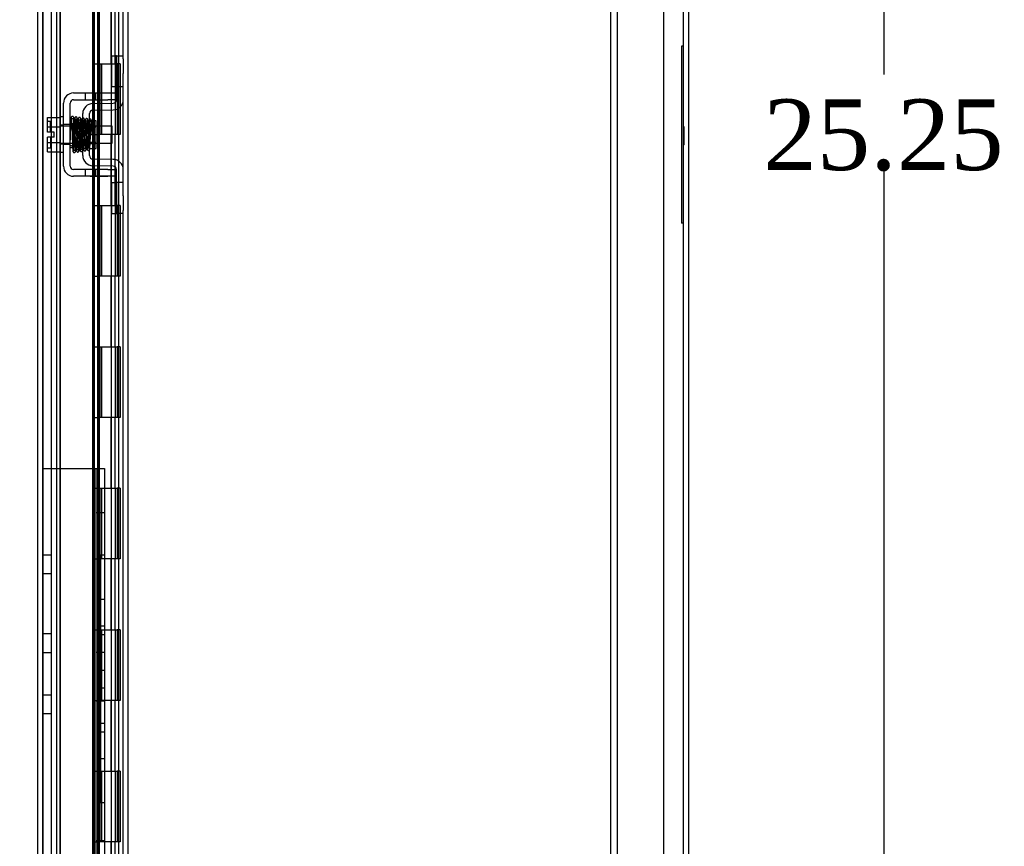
# Model space of a CAD drawing. Header units: inches. Extents: x 1 to 240, y -1 to 159.
# Tile 65 of 77: x 123 to 137, y 70 to 82. Entities that reach past the tile are written whole.
import ezdxf
from ezdxf.enums import TextEntityAlignment as Align
from ezdxf.lldxf.tags import DXFTag

# ---------------------------------------------------------------- set-up
doc = ezdxf.new("R2010")
doc.units = ezdxf.units.IN
doc.header["$MEASUREMENT"] = 0
for name, color, linetype in [('COM42189', 7, 'Continuous'), ('COM42667', 7, 'Continuous'), ('COM42780', 7, 'Continuous'), ('COM48601', 7, 'Continuous'), ('COM70220', 7, 'Continuous'), ('COM70726-3', 7, 'Continuous'), ('Default', 7, 'Continuous'), ('HNG10620-26B', 7, 'Continuous'), ('HNG10620-26C', 7, 'Continuous'), ('HNG10620-26P', 7, 'Continuous'), ('PKT99', 7, 'Continuous'), ('QLB20254', 7, 'Continuous'), ('SCC19011', 7, 'Continuous'), ('SPR20265', 7, 'Continuous'), ('WAF25035', 7, 'Continuous')]:
    doc.layers.add(name, color=color, linetype=linetype)
doc.styles.add('SEACAD_Times_New_Roman', font='times.ttf')
tags = doc.linetypes.add('HIDDEN2', pattern=[0.1875, 0.125, -0.0625]).pattern_tags.tags
tags[6:7] = [DXFTag(74, 4), DXFTag(75, 0), DXFTag(340, '0'), DXFTag(46, 0.0), DXFTag(50, 0.0), DXFTag(44, 0.0), DXFTag(45, 0.0)]
tags[4:5] = [DXFTag(74, 4), DXFTag(75, 0), DXFTag(340, '0'), DXFTag(46, 0.0), DXFTag(50, 0.0), DXFTag(44, 0.0), DXFTag(45, 0.0)]
doc.dimstyles.new('HAMMOND_(STH_-_240x160)', dxfattribs={"dimtxt": 1, "dimasz": 1.25, "dimexe": 0.5, "dimexo": 0.5, "dimgap": 0.25, "dimtad": 0, "dimtih": 1, "dimtoh": 1, "dimlfac": 0.125, "dimzin": 0, "dimdsep": 46, "dimtxsty": 'SEACAD_Times_New_Roman', "dimblk1": '_SE_FILLED', "dimblk2": '_SE_FILLED', "dimsah": 1, "dimcen": 0.5, "dimadec": 0, "dimazin": 0, "dimtfac": 0.8, "dimtofl": 0, "dimtmove": 0, "dimatfit": 3, "dimfxl": 1, "dimtolj": 1, "dimtzin": 0, "dimarcsym": 0})

# ---------------------------------------------------------------- blocks, each defined once
blk = doc.blocks.new('SE9')
at = {"layer": 'COM42189', "color": 7, "linetype": 'HIDDEN2'}
for p, q in [((131.026, 67.922), (131.026, 92.418)), ((131.121, 67.922), (131.121, 92.418)), ((131.776, 68.172), (131.776, 92.168))]:
    blk.add_line(p, q, dxfattribs=at)
at = {"layer": 'COM42667', "color": 7, "linetype": 'Continuous'}
for p, q in [((123.428, 80.759), (123.91, 80.759)), ((123.428, 80.664), (123.91, 80.664)), ((123.91, 80.759), (124.035, 80.759)), ((124.035, 80.664), (123.91, 80.664)), ((123.285, 79.724), (123.285, 80.616)), ((123.38, 79.724), (123.38, 80.616)), ((123.91, 79.676), (123.428, 79.676)), ((123.91, 79.676), (124.035, 79.676)), ((123.91, 79.581), (123.428, 79.581)), ((124.035, 79.581), (123.91, 79.581))]:
    blk.add_line(p, q, dxfattribs=at)
at = {"layer": 'COM42667', "color": 7, "linetype": 'HIDDEN2'}
for p, q in [((123.591, 80.759), (123.591, 80.664)), ((123.743, 80.664), (123.743, 80.759)), ((123.38, 80.311), (123.285, 80.311)), ((123.38, 80.03), (123.285, 80.03)), ((123.591, 79.676), (123.591, 79.581)), ((123.743, 79.581), (123.743, 79.676)), ((123.66, 79.582), (123.66, 79.581)), ((123.66, 79.582), (123.822, 79.582)), ((123.709, 79.582), (123.709, 79.581)), ((123.822, 79.582), (123.822, 79.581)), ((123.822, 79.582), (123.85, 79.582)), ((123.85, 79.582), (123.85, 79.581)), ((123.85, 79.582), (123.91, 79.582)), ((123.91, 79.582), (123.91, 79.581))]:
    blk.add_line(p, q, dxfattribs=at)
at = {"layer": 'COM42667', "color": 7, "linetype": 'Continuous'}
for centre, radius, start, end in [((123.428, 80.616), 0.143, 90, 180), ((123.428, 80.616), 0.048, 90, 180), ((123.428, 79.724), 0.143, 180, 270), ((123.428, 79.724), 0.048, 180, 270)]:
    blk.add_arc(centre, radius, start, end, dxfattribs=at)
at = {"layer": 'COM42780', "color": 7, "linetype": 'Continuous'}
for p, q in [((123.971, 80.848), (123.971, 81.285)), ((123.971, 81.285), (124.021, 81.285)), ((124.035, 81.285), (124.021, 81.285)), ((124.035, 81.035), (124.035, 81.285)), ((124.035, 81.285), (124.13, 81.285)), ((124.13, 81.241), (124.13, 81.035)), ((124.035, 80.663), (124.035, 81.035)), ((124.13, 80.663), (124.13, 81.035)), ((124.021, 80.848), (123.971, 80.848)), ((124.021, 80.848), (124.035, 80.848)), ((123.699, 80.61), (123.988, 80.615)), ((123.7, 80.515), (123.99, 80.52)), ((123.558, 79.873), (123.558, 80.467)), ((123.653, 79.873), (123.653, 80.467)), ((123.748, 80.365), (123.682, 80.365)), ((123.748, 79.975), (123.748, 80.365)), ((123.653, 79.975), (123.748, 79.975)), ((123.99, 79.82), (123.7, 79.825)), ((123.988, 79.725), (123.699, 79.73)), ((124.035, 79.305), (124.035, 79.677)), ((124.13, 79.305), (124.13, 79.677)), ((123.971, 79.055), (123.971, 79.492)), ((123.971, 79.492), (124.021, 79.492)), ((124.035, 79.492), (124.021, 79.492)), ((124.035, 79.055), (124.035, 79.305)), ((124.13, 79.305), (124.13, 79.099)), ((123.971, 79.055), (124.021, 79.055)), ((124.021, 79.055), (124.035, 79.055)), ((124.13, 79.055), (124.035, 79.055))]:
    blk.add_line(p, q, dxfattribs=at)
at = {"layer": 'COM42780', "color": 7, "linetype": 'HIDDEN2'}
for p, q in [((124.038, 80.848), (124.038, 81.285)), ((124.13, 80.848), (124.035, 80.848)), ((123.558, 80.295), (123.748, 80.295)), ((123.748, 80.277), (123.558, 80.277)), ((123.682, 80.365), (123.653, 80.365)), ((123.558, 80.064), (123.748, 80.064)), ((123.558, 80.045), (123.748, 80.045)), ((124.13, 79.492), (124.035, 79.492)), ((124.038, 79.055), (124.038, 79.492)), ((124.036, 79.36), (124.035, 79.36)), ((124.036, 79.33), (124.035, 79.33)), ((124.036, 79.36), (124.036, 79.308)), ((124.036, 79.251), (124.035, 79.251)), ((124.036, 79.245), (124.035, 79.245)), ((124.036, 79.22), (124.035, 79.22)), ((124.036, 79.187), (124.035, 79.187))]:
    blk.add_line(p, q, dxfattribs=at)
at = {"layer": 'COM42780', "color": 7, "linetype": 'Continuous'}
for centre, radius, start, end in [((123.987, 80.663), 0.048, 271, 0), ((123.987, 80.663), 0.143, 271, 0), ((123.701, 80.467), 0.143, 91, 180), ((123.701, 80.467), 0.048, 91, 180), ((123.701, 79.873), 0.143, 180, 269), ((123.701, 79.873), 0.048, 180, 269), ((123.987, 79.677), 0.143, 0, 89), ((123.987, 79.677), 0.048, 0, 89)]:
    blk.add_arc(centre, radius, start, end, dxfattribs=at)
at = {"layer": 'COM48601', "color": 7, "linetype": 'HIDDEN2'}
for p, q in [((123.715, 93.777), (123.715, 66.563)), ((123.723, 67.043), (123.723, 93.297)), ((123.693, 80.759), (123.693, 80.664)), ((123.764, 80.759), (123.764, 80.664)), ((123.795, 80.664), (123.795, 80.759)), ((123.693, 80.61), (123.693, 80.514)), ((123.764, 80.611), (123.764, 80.516)), ((123.795, 80.517), (123.795, 80.612)), ((123.693, 80.365), (123.693, 79.975)), ((123.764, 80.292), (123.764, 80.048)), ((123.795, 80.048), (123.795, 80.292)), ((123.693, 79.826), (123.693, 79.73)), ((123.764, 79.824), (123.764, 79.729)), ((123.795, 79.728), (123.795, 79.823)), ((123.693, 79.676), (123.693, 79.581)), ((123.764, 79.676), (123.764, 79.581)), ((123.795, 79.581), (123.795, 79.676))]:
    blk.add_line(p, q, dxfattribs=at)
at = {"layer": 'COM48601', "color": 7, "linetype": 'Continuous'}
for p, q in [((122.92, 66.176), (122.92, 86.968)), ((123.764, 86.648), (123.764, 80.759)), ((123.795, 80.759), (123.795, 86.648)), ((123.693, 86.148), (123.693, 80.759)), ((123.693, 80.664), (123.693, 80.61)), ((123.764, 80.664), (123.764, 80.611)), ((123.795, 80.612), (123.795, 80.664)), ((123.693, 80.514), (123.693, 80.365)), ((123.764, 80.516), (123.764, 80.292)), ((123.795, 80.292), (123.795, 80.517)), ((123.693, 79.975), (123.693, 79.826)), ((123.764, 80.048), (123.764, 79.824)), ((123.795, 79.823), (123.795, 80.048)), ((123.693, 79.73), (123.693, 79.676)), ((123.764, 79.729), (123.764, 79.676)), ((123.795, 79.676), (123.795, 79.728)), ((123.693, 79.581), (123.693, 69.321)), ((123.764, 79.581), (123.764, 69.321)), ((123.795, 69.321), (123.795, 79.581))]:
    blk.add_line(p, q, dxfattribs=at)
at = {"layer": 'COM70220', "color": 7, "linetype": 'HIDDEN2'}
for p, q in [((122.992, 66.693), (122.992, 93.648)), ((122.993, 66.693), (122.993, 93.648)), ((122.994, 66.693), (122.994, 93.648)), ((122.996, 66.693), (122.996, 93.648)), ((123.242, 66.693), (123.242, 93.648))]:
    blk.add_line(p, q, dxfattribs=at)
at = {"layer": 'COM70726-3', "color": 7, "linetype": 'HIDDEN2'}
for p, q in [((124.202, 65.325), (124.202, 95.015)), ((132.058, 65.278), (132.058, 95.062)), ((123.117, 66.457), (123.117, 93.883)), ((123.189, 66.457), (123.189, 93.883))]:
    blk.add_line(p, q, dxfattribs=at)
at = {"layer": 'COM70726-3', "color": 7, "linetype": 'Continuous'}
for p, q in [((132.13, 65.278), (132.13, 95.062)), ((124.13, 81.241), (124.13, 90.537)), ((124.13, 79.677), (124.13, 80.663)), ((124.13, 69.803), (124.13, 79.099))]:
    blk.add_line(p, q, dxfattribs=at)
at = {"layer": 'HNG10620-26B', "color": 7, "linetype": 'HIDDEN2'}
for p, q in [((124.07, 67.17), (124.07, 93.17)), ((123.959, 81.17), (123.959, 82.17)), ((124.016, 81.17), (124.016, 82.17)), ((123.775, 81.17), (124.016, 81.17)), ((124.021, 81.17), (124.044, 81.17)), ((124.086, 81.17), (124.044, 81.17)), ((124.044, 81.17), (124.044, 80.17)), ((124.086, 81.17), (124.086, 80.17)), ((124.016, 80.17), (123.775, 80.17)), ((123.959, 79.17), (123.959, 80.17)), ((124.016, 79.17), (124.016, 80.17)), ((124.044, 80.17), (124.021, 80.17)), ((124.086, 80.17), (124.044, 80.17)), ((123.775, 79.17), (124.016, 79.17)), ((124.021, 79.17), (124.044, 79.17)), ((124.086, 79.17), (124.044, 79.17)), ((124.044, 79.17), (124.044, 78.17)), ((124.086, 79.17), (124.086, 78.17)), ((124.016, 78.17), (123.775, 78.17)), ((123.959, 77.17), (123.959, 78.17)), ((124.016, 77.17), (124.016, 78.17)), ((124.044, 78.17), (124.021, 78.17)), ((124.086, 78.17), (124.044, 78.17)), ((123.775, 77.17), (124.016, 77.17)), ((124.021, 77.17), (124.044, 77.17)), ((124.086, 77.17), (124.044, 77.17)), ((124.044, 77.17), (124.044, 76.17)), ((124.086, 77.17), (124.086, 76.17)), ((124.016, 76.17), (123.775, 76.17)), ((123.959, 75.17), (123.959, 76.17)), ((124.016, 75.17), (124.016, 76.17)), ((124.044, 76.17), (124.021, 76.17)), ((124.086, 76.17), (124.044, 76.17)), ((123.775, 75.17), (124.016, 75.17)), ((124.021, 75.17), (124.044, 75.17)), ((124.086, 75.17), (124.044, 75.17)), ((124.044, 75.17), (124.044, 74.17)), ((124.086, 75.17), (124.086, 74.17)), ((124.016, 74.17), (123.775, 74.17)), ((123.959, 73.17), (123.959, 74.17)), ((124.016, 73.17), (124.016, 74.17)), ((124.044, 74.17), (124.021, 74.17)), ((124.086, 74.17), (124.044, 74.17)), ((123.775, 73.17), (124.016, 73.17)), ((124.021, 73.17), (124.044, 73.17)), ((124.086, 73.17), (124.044, 73.17)), ((124.044, 73.17), (124.044, 72.17)), ((124.086, 73.17), (124.086, 72.17)), ((124.016, 72.17), (123.775, 72.17)), ((123.959, 71.17), (123.959, 72.17)), ((124.016, 71.17), (124.016, 72.17)), ((124.044, 72.17), (124.021, 72.17)), ((124.086, 72.17), (124.044, 72.17)), ((123.775, 71.17), (124.016, 71.17)), ((124.021, 71.17), (124.044, 71.17)), ((124.086, 71.17), (124.044, 71.17)), ((124.044, 71.17), (124.044, 70.17)), ((124.086, 71.17), (124.086, 70.17)), ((124.016, 70.17), (123.775, 70.17)), ((123.959, 69.17), (123.959, 70.17)), ((124.016, 69.17), (124.016, 70.17)), ((124.044, 70.17), (124.021, 70.17)), ((124.086, 70.17), (124.044, 70.17))]:
    blk.add_line(p, q, dxfattribs=at)
at = {"layer": 'HNG10620-26C', "color": 7, "linetype": 'HIDDEN2'}
for p, q in [((123.235, 93.17), (123.235, 67.17)), ((123.775, 93.17), (123.775, 67.17)), ((123.715, 81.17), (123.775, 81.17)), ((123.797, 81.17), (123.797, 80.17)), ((123.797, 81.17), (124.021, 81.17)), ((123.825, 81.17), (123.825, 80.17)), ((123.963, 80.17), (123.963, 81.17)), ((124.023, 80.17), (124.023, 81.17)), ((123.715, 80.17), (123.775, 80.17)), ((124.021, 80.17), (123.797, 80.17)), ((123.715, 79.17), (123.775, 79.17)), ((123.797, 79.17), (123.797, 78.17)), ((123.797, 79.17), (124.021, 79.17)), ((123.825, 79.17), (123.825, 78.17)), ((123.963, 78.17), (123.963, 79.17)), ((124.023, 78.17), (124.023, 79.17)), ((123.715, 78.17), (123.775, 78.17)), ((124.021, 78.17), (123.797, 78.17)), ((123.715, 77.17), (123.775, 77.17)), ((123.797, 77.17), (123.797, 76.17)), ((123.797, 77.17), (124.021, 77.17)), ((123.825, 77.17), (123.825, 76.17)), ((123.963, 76.17), (123.963, 77.17)), ((124.023, 76.17), (124.023, 77.17)), ((123.715, 76.17), (123.775, 76.17)), ((124.021, 76.17), (123.797, 76.17)), ((123.715, 75.17), (123.775, 75.17)), ((123.797, 75.17), (123.797, 74.17)), ((123.797, 75.17), (124.021, 75.17)), ((123.825, 75.17), (123.825, 74.17)), ((123.963, 74.17), (123.963, 75.17)), ((124.023, 74.17), (124.023, 75.17)), ((123.715, 74.17), (123.775, 74.17)), ((124.021, 74.17), (123.797, 74.17)), ((123.715, 73.17), (123.775, 73.17)), ((123.797, 73.17), (123.797, 72.17)), ((123.797, 73.17), (124.021, 73.17)), ((123.825, 73.17), (123.825, 72.17)), ((123.963, 72.17), (123.963, 73.17)), ((124.023, 72.17), (124.023, 73.17)), ((123.715, 72.17), (123.775, 72.17)), ((124.021, 72.17), (123.797, 72.17)), ((123.715, 71.17), (123.775, 71.17)), ((123.797, 71.17), (123.797, 70.17)), ((123.797, 71.17), (124.021, 71.17)), ((123.825, 71.17), (123.825, 70.17)), ((123.963, 70.17), (123.963, 71.17)), ((124.023, 70.17), (124.023, 71.17)), ((123.715, 70.17), (123.775, 70.17)), ((124.021, 70.17), (123.797, 70.17))]:
    blk.add_line(p, q, dxfattribs=at)
at = {"layer": 'HNG10620-26P', "color": 7, "linetype": 'HIDDEN2'}
blk.add_line((123.963, 67.17), (123.963, 92.731), dxfattribs=at)
at = {"layer": 'PKT99', "color": 7, "linetype": 'HIDDEN2'}
for p, q in [((122.992, 75.45), (123.117, 75.45)), ((123.117, 75.45), (123.807, 75.45)), ((123.742, 75.45), (123.742, 69.631)), ((123.807, 75.45), (123.867, 75.45)), ((123.867, 75.45), (123.867, 69.566)), ((123.742, 74.825), (123.867, 74.825)), ((122.992, 74.229), (123.117, 74.229)), ((123.807, 74.225), (123.807, 70.725)), ((123.867, 74.225), (123.807, 74.225)), ((122.992, 73.963), (123.117, 73.963)), ((123.807, 73.6), (123.867, 73.6)), ((123.807, 73.225), (123.867, 73.225)), ((122.992, 73.115), (123.117, 73.115)), ((123.807, 73.1), (123.867, 73.1)), ((123.742, 72.853), (123.867, 72.853)), ((122.992, 72.849), (123.117, 72.849)), ((123.807, 72.6), (123.867, 72.6)), ((123.807, 72.35), (123.867, 72.35)), ((122.992, 72.249), (123.117, 72.249)), ((123.742, 72.163), (123.867, 72.163)), ((122.992, 71.983), (123.117, 71.983)), ((123.807, 71.85), (123.867, 71.85)), ((123.807, 71.725), (123.867, 71.725)), ((123.807, 71.35), (123.867, 71.35)), ((123.807, 70.725), (123.867, 70.725)), ((123.742, 70.191), (123.867, 70.191))]:
    blk.add_line(p, q, dxfattribs=at)
at = {"layer": 'QLB20254', "color": 7, "linetype": 'HIDDEN2'}
for p, q in [((132.028, 81.42), (132.028, 81.045)), ((132.058, 81.42), (132.028, 81.42)), ((132.028, 81.045), (132.028, 79.295)), ((132.069, 80.277), (132.057, 80.277)), ((132.069, 80.274), (132.057, 80.274)), ((132.069, 80.252), (132.057, 80.252)), ((132.068, 80.274), (132.058, 80.274)), ((132.068, 80.273), (132.058, 80.273)), ((132.068, 80.27), (132.058, 80.27)), ((132.068, 80.246), (132.058, 80.246)), ((132.068, 80.243), (132.058, 80.243)), ((132.068, 80.041), (132.068, 80.277)), ((132.069, 80.197), (132.057, 80.197)), ((132.069, 80.172), (132.057, 80.172)), ((132.068, 80.228), (132.058, 80.228)), ((132.068, 80.208), (132.058, 80.208)), ((132.068, 80.205), (132.058, 80.205)), ((132.068, 80.182), (132.058, 80.182)), ((132.068, 80.178), (132.058, 80.178)), ((132.068, 80.167), (132.058, 80.167)), ((132.068, 80.153), (132.058, 80.153)), ((132.068, 80.151), (132.058, 80.151)), ((132.068, 80.15), (132.058, 80.15)), ((132.068, 80.125), (132.058, 80.125)), ((132.068, 80.109), (132.058, 80.109)), ((132.058, 80.109), (132.058, 80.087)), ((132.068, 80.107), (132.058, 80.107)), ((132.068, 80.105), (132.058, 80.105)), ((132.068, 80.1), (132.058, 80.1)), ((132.057, 80.067), (132.069, 80.067)), ((132.057, 80.064), (132.069, 80.064)), ((132.057, 80.046), (132.058, 80.046)), ((132.057, 80.041), (132.069, 80.041)), ((132.068, 80.087), (132.058, 80.087)), ((132.068, 80.073), (132.058, 80.073)), ((132.068, 80.073), (132.058, 80.073)), ((132.068, 80.07), (132.058, 80.07)), ((132.068, 80.055), (132.058, 80.055)), ((132.068, 80.048), (132.058, 80.048)), ((132.068, 80.046), (132.058, 80.046)), ((132.068, 80.041), (132.058, 80.041)), ((132.068, 80.027), (132.058, 80.027)), ((132.068, 80.027), (132.068, 80.055)), ((132.068, 80.046), (132.069, 80.046)), ((132.028, 79.295), (132.028, 78.92)), ((132.058, 78.92), (132.028, 78.92))]:
    blk.add_line(p, q, dxfattribs=at)
at = {"layer": 'SCC19011', "color": 7, "linetype": 'Continuous'}
for p, q in [((123.059, 80.411), (123.24, 80.411)), ((123.059, 80.279), (123.059, 80.411)), ((123.059, 80.279), (123.24, 80.279)), ((123.059, 80.204), (123.059, 80.279)), ((123.403, 80.292), (123.38, 80.292)), ((123.453, 80.292), (123.438, 80.292)), ((123.503, 80.292), (123.488, 80.292)), ((123.552, 80.292), (123.538, 80.292)), ((123.972, 80.292), (123.748, 80.292)), ((123.972, 80.048), (123.972, 80.292)), ((123.154, 80.204), (123.059, 80.204)), ((123.059, 80.061), (123.059, 80.136)), ((123.154, 80.136), (123.059, 80.136)), ((123.154, 80.136), (123.154, 80.204)), ((123.059, 80.061), (123.24, 80.061)), ((123.059, 79.929), (123.059, 80.061)), ((123.38, 80.048), (123.411, 80.048)), ((123.446, 80.048), (123.462, 80.048)), ((123.497, 80.048), (123.512, 80.048)), ((123.547, 80.048), (123.558, 80.048)), ((123.748, 80.048), (123.972, 80.048)), ((123.059, 79.929), (123.24, 79.929))]:
    blk.add_line(p, q, dxfattribs=at)
at = {"layer": 'SCC19011', "color": 7, "linetype": 'HIDDEN2'}
for p, q in [((123.099, 80.358), (123.069, 80.358)), ((123.099, 80.204), (123.099, 80.358)), ((123.38, 80.292), (123.24, 80.292)), ((123.438, 80.292), (123.403, 80.292)), ((123.488, 80.292), (123.453, 80.292)), ((123.538, 80.292), (123.503, 80.292)), ((123.748, 80.292), (123.552, 80.292)), ((123.099, 80.136), (123.099, 79.983)), ((123.069, 79.983), (123.099, 79.983)), ((123.24, 80.048), (123.38, 80.048)), ((123.411, 80.048), (123.446, 80.048)), ((123.462, 80.048), (123.497, 80.048)), ((123.512, 80.048), (123.547, 80.048)), ((123.558, 80.048), (123.748, 80.048))]:
    blk.add_line(p, q, dxfattribs=at)
for centre, start, end in [((123.069, 80.368), 180, 270), ((123.069, 79.973), 90, 180)]:
    blk.add_arc(centre, 0.01, start, end, dxfattribs=at)
at = {"layer": 'SPR20265', "color": 7, "linetype": 'Continuous'}
blk.add_line((123.657, 80.17), (123.692, 80.17), dxfattribs=at)
for centre, radius, start, end in [((128.361, 79.991), 4.985, 175.1825, 176.5376), ((123.512, 80.395), 0.0181, 0.2962, 180.6354), ((128.33, 79.992), 4.919, 179.5796, 179.9446)]:
    blk.add_arc(centre, radius, start, end, dxfattribs=at)
at = {"layer": 'SPR20265', "color": 7, "linetype": 'HIDDEN2'}
for centre, radius, start, end in [((128.33, 79.992), 4.919, 175.1584, 179.5796), ((123.512, 80.395), 0.0169, 179.7153, 359.2764), ((128.361, 79.991), 4.985, 176.5376, 179.9224)]:
    blk.add_arc(centre, radius, start, end, dxfattribs=at)
blk.add_ellipse((123.393, 79.998), major_axis=(0.0175, 0), ratio=0.707107, start_param=2.474646, end_param=3.808539, dxfattribs=at)
at = {"layer": 'SPR20265', "color": 7, "linetype": 'Continuous'}
for start_param, end_param in [(0, 2.474646), (3.808539, 6.283185)]:
    blk.add_ellipse((123.393, 79.998), major_axis=(0.0175, 0), ratio=0.707107, start_param=start_param, end_param=end_param, dxfattribs=at)
for points, knots in [([(123.429, 80.411), (123.429, 80.412), (123.429, 80.413), (123.429, 80.416), (123.428, 80.419), (123.426, 80.421), (123.424, 80.424), (123.421, 80.426), (123.418, 80.427), (123.413, 80.428), (123.407, 80.428), (123.4, 80.424), (123.394, 80.416), (123.393, 80.41), (123.393, 80.406)], [0, 0, 0, 0, 0.03948, 0.078027, 0.11705, 0.157795, 0.20119, 0.247813, 0.297965, 0.351797, 0.472995, 0.624898, 0.803476, 1, 1, 1, 1]), ([(123.395, 80.407), (123.395, 80.407), (123.397, 80.406), (123.398, 80.387), (123.4, 80.352), (123.402, 80.311), (123.404, 80.27), (123.405, 80.232), (123.406, 80.199), (123.407, 80.172), (123.408, 80.145), (123.409, 80.116), (123.41, 80.08), (123.412, 80.041), (123.413, 80), (123.415, 79.964), (123.418, 79.936), (123.419, 79.933), (123.42, 79.931)], [0.0402294, 0.0402294, 0.0402294, 0.0402294, 0.0962651, 0.1836152, 0.2619538, 0.3312786, 0.3915016, 0.442594, 0.4845239, 0.5172899, 0.5463931, 0.5841023, 0.6308517, 0.6866387, 0.7514677, 0.8253147, 0.9081399, 0.9951321, 0.9951321, 0.9951321, 0.9951321]), ([(123.455, 79.935), (123.454, 79.936), (123.452, 79.94), (123.45, 79.966), (123.448, 80.002), (123.447, 80.042), (123.445, 80.081), (123.444, 80.116), (123.443, 80.145), (123.442, 80.172), (123.441, 80.199), (123.44, 80.232), (123.439, 80.27), (123.437, 80.312), (123.435, 80.355), (123.433, 80.391), (123.431, 80.411), (123.43, 80.413), (123.429, 80.413)], [0.007956, 0.007956, 0.007956, 0.007956, 0.0902869, 0.171964, 0.2449933, 0.3092617, 0.364675, 0.4111808, 0.4487353, 0.4777397, 0.5104186, 0.5522907, 0.6034131, 0.6638342, 0.7336337, 0.8128446, 0.9016052, 0.9648764, 0.9648764, 0.9648764, 0.9648764]), ([(123.444, 80.406), (123.443, 80.403), (123.442, 80.39), (123.44, 80.358), (123.438, 80.328), (123.437, 80.311), (123.437, 80.309)], [0.0980811, 0.0980811, 0.0980811, 0.0980811, 0.1865995, 0.265558, 0.3350739, 0.3442741, 0.3442741, 0.3442741, 0.3442741]), ([(123.482, 80.395), (123.481, 80.401), (123.48, 80.407), (123.473, 80.416), (123.468, 80.419), (123.463, 80.42), (123.459, 80.42), (123.456, 80.419), (123.452, 80.417), (123.449, 80.414), (123.447, 80.41), (123.446, 80.406), (123.445, 80.404), (123.445, 80.402)], [0, 0, 0, 0, 0.337377, 0.476585, 0.593946, 0.643993, 0.690857, 0.738213, 0.787078, 0.837877, 0.890521, 0.944659, 1, 1, 1, 1]), ([(123.446, 80.398), (123.447, 80.39), (123.449, 80.376), (123.451, 80.328), (123.454, 80.262), (123.457, 80.184), (123.459, 80.117), (123.461, 80.066), (123.462, 80.03), (123.464, 79.999), (123.465, 79.974), (123.467, 79.953), (123.468, 79.947), (123.468, 79.943)], [0, 0, 0, 0, 0.114294, 0.231558, 0.351881, 0.475184, 0.601502, 0.666038, 0.73132, 0.797347, 0.864154, 0.931706, 1, 1, 1, 1]), ([(123.503, 79.945), (123.502, 79.952), (123.501, 79.965), (123.498, 80.012), (123.495, 80.076), (123.493, 80.153), (123.49, 80.221), (123.489, 80.272), (123.487, 80.308), (123.486, 80.341), (123.484, 80.367), (123.483, 80.388), (123.482, 80.395), (123.481, 80.399)], [0, 0, 0, 0, 0.112746, 0.228925, 0.348457, 0.471495, 0.597916, 0.662714, 0.728399, 0.794948, 0.862394, 0.930748, 1, 1, 1, 1]), ([(123.495, 80.397), (123.494, 80.395), (123.492, 80.39), (123.49, 80.362), (123.488, 80.331), (123.488, 80.311), (123.487, 80.305)], [0, 0, 0, 0, 0.0919668, 0.1748964, 0.2488402, 0.2783531, 0.2783531, 0.2783531, 0.2783531]), ([(123.495, 80.393), (123.496, 80.392), (123.497, 80.388), (123.499, 80.362), (123.501, 80.328), (123.503, 80.29), (123.504, 80.252), (123.505, 80.219), (123.506, 80.191), (123.507, 80.167), (123.508, 80.141), (123.509, 80.111), (123.511, 80.075), (123.512, 80.036), (123.514, 79.998), (123.516, 79.965), (123.518, 79.947), (123.52, 79.945), (123.52, 79.946)], [0.0030122, 0.0030122, 0.0030122, 0.0030122, 0.091022, 0.173244, 0.246649, 0.3111806, 0.366841, 0.4136386, 0.4515377, 0.480786, 0.5130298, 0.5545547, 0.6053918, 0.6655607, 0.7350558, 0.813926, 0.9022499, 0.9590084, 0.9590084, 0.9590084, 0.9590084]), ([(123.554, 79.953), (123.554, 79.953), (123.553, 79.954), (123.551, 79.97), (123.549, 80), (123.547, 80.038), (123.546, 80.076), (123.544, 80.111), (123.543, 80.141), (123.542, 80.167), (123.541, 80.191), (123.54, 80.219), (123.539, 80.253), (123.538, 80.29), (123.536, 80.329), (123.534, 80.364), (123.532, 80.392), (123.53, 80.395), (123.53, 80.397)], [0.0480093, 0.0480093, 0.0480093, 0.0480093, 0.0949166, 0.1813907, 0.2591689, 0.3281055, 0.3880809, 0.4389475, 0.4806068, 0.513005, 0.5424172, 0.5805587, 0.6277127, 0.6838883, 0.749147, 0.8235602, 0.9071555, 1, 1, 1, 1]), ([(123.558, 80.405), (123.556, 80.404), (123.553, 80.403), (123.547, 80.398), (123.545, 80.391), (123.542, 80.38), (123.54, 80.355), (123.538, 80.324), (123.537, 80.304), (123.537, 80.3)], [0.5124949, 0.5124949, 0.5124949, 0.5124949, 0.5179414, 0.5252825, 0.5427797, 0.5635197, 0.6073984, 0.6548465, 0.6651182, 0.6651182, 0.6651182, 0.6651182]), ([(123.548, 80.374), (123.548, 80.374), (123.548, 80.373), (123.549, 80.362), (123.55, 80.338), (123.552, 80.298), (123.554, 80.257), (123.555, 80.216), (123.557, 80.177), (123.558, 80.152), (123.558, 80.143)], [0.5351872, 0.5351872, 0.5351872, 0.5351872, 0.5441109, 0.5645918, 0.6083985, 0.6560617, 0.6836249, 0.7156036, 0.7520047, 0.7724702, 0.7724702, 0.7724702, 0.7724702]), ([(123.68, 80.372), (123.68, 80.373), (123.679, 80.376), (123.678, 80.38), (123.676, 80.383), (123.673, 80.386), (123.669, 80.388), (123.664, 80.39), (123.659, 80.389), (123.655, 80.388), (123.653, 80.387)], [0, 0, 0, 0, 0.0589773, 0.1211115, 0.1849679, 0.2490189, 0.31194, 0.3728411, 0.4898099, 0.5959107, 0.5959107, 0.5959107, 0.5959107]), ([(123.692, 80.17), (123.692, 80.185), (123.691, 80.211), (123.689, 80.252), (123.687, 80.288), (123.686, 80.32), (123.684, 80.346), (123.682, 80.364), (123.681, 80.373), (123.68, 80.374), (123.679, 80.374)], [0, 0, 0, 0, 0.1236932, 0.2477957, 0.3722334, 0.4970307, 0.6222178, 0.7477992, 0.8737106, 0.9604174, 0.9604174, 0.9604174, 0.9604174]), ([(123.653, 80.267), (123.653, 80.261), (123.654, 80.244), (123.656, 80.211), (123.657, 80.185), (123.657, 80.17)], [0.6947964, 0.6947964, 0.6947964, 0.6947964, 0.7496304, 0.874808, 1, 1, 1, 1]), ([(123.455, 79.932), (123.456, 79.934), (123.457, 79.94), (123.459, 79.971), (123.461, 80.004), (123.462, 80.026), (123.462, 80.033)], [0, 0, 0, 0, 0.0928449, 0.1764674, 0.250932, 0.2834425, 0.2834425, 0.2834425, 0.2834425]), ([(123.505, 79.94), (123.506, 79.943), (123.508, 79.956), (123.51, 79.989), (123.511, 80.019), (123.512, 80.035), (123.512, 80.038)], [0.09883, 0.09883, 0.09883, 0.09883, 0.1878535, 0.2672072, 0.3370622, 0.3488919, 0.3488919, 0.3488919, 0.3488919]), ([(123.52, 79.949), (123.52, 79.948), (123.52, 79.947), (123.521, 79.944), (123.522, 79.941), (123.523, 79.938), (123.526, 79.936), (123.528, 79.934), (123.531, 79.933), (123.536, 79.931), (123.542, 79.932), (123.549, 79.936), (123.555, 79.945), (123.556, 79.951), (123.557, 79.955)], [0, 0, 0, 0, 0.039675, 0.078069, 0.116606, 0.156607, 0.199119, 0.244855, 0.294249, 0.347558, 0.468612, 0.621309, 0.801496, 1, 1, 1, 1]), ([(123.556, 79.951), (123.556, 79.954), (123.557, 79.958), (123.558, 79.966), (123.558, 79.97)], [0, 0, 0, 0, 0.03059082, 0.04780598, 0.04780598, 0.04780598, 0.04780598]), ([(123.654, 79.96), (123.655, 79.961), (123.656, 79.966), (123.657, 79.971), (123.657, 79.974)], [0.53898294, 0.53898294, 0.53898294, 0.53898294, 0.54759814, 0.56807305, 0.56807305, 0.56807305, 0.56807305]), ([(123.419, 79.933), (123.419, 79.932), (123.42, 79.929), (123.421, 79.925), (123.424, 79.922), (123.428, 79.918), (123.434, 79.915), (123.441, 79.915), (123.447, 79.918), (123.452, 79.923), (123.455, 79.929), (123.455, 79.932), (123.455, 79.934)], [0, 0, 0, 0, 0.065589, 0.134096, 0.204, 0.273642, 0.405923, 0.527776, 0.652215, 0.775569, 0.89228, 1, 1, 1, 1]), ([(123.468, 79.948), (123.468, 79.942), (123.469, 79.936), (123.476, 79.927), (123.482, 79.925), (123.486, 79.924), (123.49, 79.924), (123.494, 79.925), (123.497, 79.927), (123.5, 79.93), (123.502, 79.933), (123.504, 79.937), (123.504, 79.94), (123.504, 79.941)], [0, 0, 0, 0, 0.324319, 0.462115, 0.581304, 0.633213, 0.682431, 0.732423, 0.783847, 0.836789, 0.89085, 0.94542, 1, 1, 1, 1])]:
    blk.add_open_spline(points, degree=3, knots=knots, dxfattribs=at)
at = {"layer": 'SPR20265', "color": 7, "linetype": 'HIDDEN2'}
for points, knots in [([(123.428, 80.406), (123.428, 80.405), (123.428, 80.402), (123.425, 80.397), (123.419, 80.394), (123.414, 80.393), (123.409, 80.393), (123.406, 80.394), (123.403, 80.396), (123.4, 80.398), (123.397, 80.401), (123.396, 80.404), (123.394, 80.408), (123.394, 80.41), (123.394, 80.411)], [0, 0, 0, 0, 0.179381, 0.337596, 0.475073, 0.590664, 0.641841, 0.692941, 0.744409, 0.796202, 0.847981, 0.899322, 0.949962, 1, 1, 1, 1]), ([(123.48, 80.402), (123.48, 80.402), (123.48, 80.4), (123.48, 80.398), (123.479, 80.395), (123.477, 80.392), (123.475, 80.39), (123.472, 80.388), (123.469, 80.386), (123.465, 80.385), (123.459, 80.384), (123.452, 80.387), (123.447, 80.391), (123.447, 80.394), (123.447, 80.395)], [0, 0, 0, 0, 0.047333, 0.090485, 0.131312, 0.171645, 0.212983, 0.256355, 0.302402, 0.351589, 0.463303, 0.607862, 0.786964, 1, 1, 1, 1]), ([(123.462, 80.033), (123.463, 80.039), (123.463, 80.059), (123.465, 80.091), (123.466, 80.127), (123.467, 80.157), (123.468, 80.182), (123.469, 80.209), (123.47, 80.24), (123.471, 80.277), (123.472, 80.316), (123.474, 80.354), (123.476, 80.384), (123.477, 80.395), (123.478, 80.397)], [0.2834425, 0.2834425, 0.2834425, 0.2834425, 0.316251, 0.3724874, 0.4196981, 0.4578877, 0.4873381, 0.519796, 0.5615225, 0.612448, 0.6724624, 0.7413936, 0.8190964, 0.9053955, 0.9053955, 0.9053955, 0.9053955]), ([(123.512, 80.038), (123.513, 80.048), (123.514, 80.07), (123.515, 80.103), (123.516, 80.134), (123.517, 80.16), (123.518, 80.185), (123.519, 80.213), (123.52, 80.247), (123.521, 80.285), (123.523, 80.324), (123.525, 80.36), (123.527, 80.388), (123.529, 80.392), (123.53, 80.394)], [0.3488919, 0.3488919, 0.3488919, 0.3488919, 0.3974799, 0.4485707, 0.4904022, 0.5230451, 0.5519994, 0.5894865, 0.6359142, 0.6912353, 0.7554007, 0.8283104, 0.9098569, 1, 1, 1, 1]), ([(123.558, 79.97), (123.558, 79.972), (123.559, 79.985), (123.561, 80.016), (123.563, 80.067), (123.565, 80.117), (123.567, 80.161), (123.568, 80.197), (123.569, 80.226), (123.57, 80.254), (123.571, 80.283), (123.573, 80.312), (123.574, 80.339), (123.575, 80.36), (123.576, 80.373), (123.576, 80.377), (123.576, 80.376), (123.569, 80.371), (123.559, 80.369), (123.55, 80.373), (123.548, 80.374), (123.548, 80.374)], [0.047806, 0.047806, 0.047806, 0.047806, 0.0595138, 0.1122007, 0.1583759, 0.1980433, 0.2312358, 0.2579833, 0.2788368, 0.3005312, 0.3250779, 0.3524343, 0.3825401, 0.4152697, 0.4444426, 0.4659458, 0.4800306, 0.4882016, 0.5025968, 0.5237733, 0.5351872, 0.5351872, 0.5351872, 0.5351872]), ([(123.604, 79.958), (123.604, 79.96), (123.603, 79.962), (123.601, 79.978), (123.599, 80.009), (123.597, 80.056), (123.595, 80.103), (123.593, 80.145), (123.592, 80.18), (123.591, 80.211), (123.589, 80.242), (123.588, 80.277), (123.586, 80.312), (123.585, 80.346), (123.583, 80.372), (123.581, 80.387), (123.578, 80.395), (123.576, 80.399), (123.572, 80.402), (123.569, 80.404), (123.564, 80.405), (123.561, 80.405), (123.558, 80.405), (123.558, 80.405)], [0, 0, 0, 0, 0.0301072, 0.0585847, 0.110442, 0.1557664, 0.1944272, 0.2263714, 0.2515462, 0.2721052, 0.2958346, 0.3234709, 0.3550735, 0.3907334, 0.4289188, 0.4598064, 0.4816514, 0.4944173, 0.4976956, 0.5012564, 0.505847, 0.5113751, 0.5124949, 0.5124949, 0.5124949, 0.5124949]), ([(123.593, 80.378), (123.593, 80.375), (123.591, 80.36), (123.589, 80.328), (123.587, 80.29), (123.585, 80.253), (123.584, 80.219), (123.583, 80.19), (123.582, 80.166), (123.581, 80.142), (123.58, 80.116), (123.579, 80.085), (123.577, 80.05), (123.576, 80.015), (123.574, 79.984), (123.572, 79.97), (123.572, 79.965)], [0.0976012, 0.0976012, 0.0976012, 0.0976012, 0.1858457, 0.2646916, 0.3341936, 0.3943883, 0.4452603, 0.486815, 0.5190805, 0.5483674, 0.5863123, 0.6331568, 0.6888596, 0.7534207, 0.8268348, 0.9090396, 0.9090396, 0.9090396, 0.9090396]), ([(123.631, 80.375), (123.631, 80.379), (123.63, 80.384), (123.625, 80.392), (123.618, 80.396), (123.611, 80.397), (123.605, 80.396), (123.601, 80.393), (123.599, 80.391), (123.597, 80.388), (123.596, 80.385), (123.595, 80.382), (123.595, 80.381), (123.595, 80.38)], [0, 0, 0, 0, 0.180774, 0.350248, 0.499828, 0.623642, 0.733222, 0.784403, 0.832779, 0.878274, 0.921007, 0.961361, 1, 1, 1, 1]), ([(123.63, 80.38), (123.63, 80.379), (123.63, 80.377), (123.629, 80.375), (123.628, 80.372), (123.626, 80.369), (123.624, 80.367), (123.621, 80.364), (123.615, 80.362), (123.609, 80.362), (123.602, 80.364), (123.597, 80.37), (123.596, 80.373), (123.596, 80.375)], [0, 0, 0, 0, 0.037989, 0.077527, 0.119605, 0.164736, 0.212993, 0.264123, 0.372839, 0.49196, 0.636982, 0.80769, 1, 1, 1, 1]), ([(123.596, 80.377), (123.596, 80.374), (123.597, 80.37), (123.599, 80.351), (123.601, 80.318), (123.603, 80.27), (123.605, 80.223), (123.607, 80.182), (123.608, 80.149), (123.609, 80.12), (123.61, 80.092), (123.612, 80.063), (123.613, 80.033), (123.615, 80.004), (123.616, 79.982), (123.618, 79.967), (123.621, 79.958), (123.623, 79.954), (123.63, 79.948), (123.638, 79.946), (123.646, 79.949), (123.651, 79.954), (123.653, 79.958), (123.654, 79.96)], [0, 0, 0, 0, 0.0305726, 0.0594704, 0.1120538, 0.158027, 0.1973417, 0.2299964, 0.2559922, 0.2765518, 0.2989672, 0.3244704, 0.3530931, 0.3849016, 0.4194556, 0.4490953, 0.4711813, 0.4857486, 0.4943523, 0.5081695, 0.5178827, 0.5278745, 0.5389829, 0.5389829, 0.5389829, 0.5389829]), ([(123.607, 79.962), (123.607, 79.967), (123.609, 79.982), (123.611, 80.014), (123.612, 80.05), (123.614, 80.085), (123.615, 80.116), (123.616, 80.142), (123.617, 80.166), (123.618, 80.19), (123.619, 80.218), (123.62, 80.252), (123.622, 80.289), (123.624, 80.326), (123.626, 80.357), (123.627, 80.37), (123.628, 80.373)], [0.0929444, 0.0929444, 0.0929444, 0.0929444, 0.1765913, 0.2510147, 0.3162608, 0.3724128, 0.4195384, 0.4576536, 0.4870443, 0.5193972, 0.5610055, 0.6118238, 0.6717563, 0.7406679, 0.8184519, 0.9049732, 0.9049732, 0.9049732, 0.9049732]), ([(123.644, 80.373), (123.644, 80.371), (123.643, 80.368), (123.641, 80.351), (123.639, 80.321), (123.636, 80.275), (123.635, 80.23), (123.633, 80.19), (123.632, 80.157), (123.631, 80.128), (123.629, 80.1), (123.628, 80.07), (123.627, 80.039), (123.625, 80.011), (123.624, 79.989), (123.623, 79.978), (123.623, 79.975), (123.624, 79.976), (123.628, 79.979), (123.633, 79.982), (123.64, 79.982), (123.647, 79.979), (123.65, 79.977), (123.652, 79.975), (123.651, 79.982), (123.65, 80), (123.648, 80.024), (123.647, 80.048), (123.646, 80.078), (123.644, 80.116), (123.643, 80.162), (123.641, 80.213), (123.638, 80.268), (123.636, 80.32), (123.633, 80.363), (123.632, 80.373), (123.631, 80.379)], [0, 0, 0, 0, 0.030244, 0.058841, 0.110928, 0.156526, 0.195569, 0.22806, 0.253984, 0.274546, 0.297326, 0.323608, 0.353349, 0.386499, 0.422354, 0.452298, 0.473625, 0.48667, 0.490448, 0.494546, 0.506881, 0.514735, 0.522943, 0.53171, 0.561579, 0.605252, 0.628611, 0.65307, 0.681096, 0.713456, 0.750184, 0.791273, 0.836769, 0.886711, 0.94109, 1, 1, 1, 1]), ([(123.653, 80.387), (123.653, 80.387), (123.651, 80.385), (123.647, 80.382), (123.644, 80.375), (123.644, 80.372), (123.643, 80.369)], [0.5959107, 0.5959107, 0.5959107, 0.5959107, 0.6145359, 0.7437677, 0.8727235, 1, 1, 1, 1]), ([(123.437, 80.309), (123.437, 80.298), (123.436, 80.276), (123.435, 80.241), (123.434, 80.209), (123.433, 80.182), (123.432, 80.157), (123.431, 80.127), (123.43, 80.092), (123.428, 80.052), (123.426, 80.01), (123.424, 79.973), (123.422, 79.942), (123.421, 79.937), (123.42, 79.935)], [0.3442741, 0.3442741, 0.3442741, 0.3442741, 0.3952209, 0.4460131, 0.487493, 0.519699, 0.5488958, 0.5867312, 0.6334573, 0.6890429, 0.753502, 0.8268419, 0.9090088, 1, 1, 1, 1]), ([(123.487, 80.305), (123.487, 80.298), (123.486, 80.279), (123.485, 80.247), (123.484, 80.213), (123.483, 80.185), (123.482, 80.16), (123.481, 80.134), (123.48, 80.103), (123.479, 80.068), (123.477, 80.029), (123.475, 79.992), (123.473, 79.961), (123.472, 79.949), (123.471, 79.947)], [0.2783531, 0.2783531, 0.2783531, 0.2783531, 0.3137608, 0.3696254, 0.4164401, 0.4541978, 0.4833397, 0.5161639, 0.5581525, 0.6092912, 0.6695294, 0.7388164, 0.8170316, 0.9041374, 0.9041374, 0.9041374, 0.9041374]), ([(123.537, 80.3), (123.537, 80.294), (123.536, 80.276), (123.535, 80.241), (123.533, 80.193), (123.531, 80.138), (123.529, 80.079), (123.526, 80.021), (123.524, 79.983), (123.522, 79.961), (123.522, 79.956), (123.521, 79.953)], [0.6651182, 0.6651182, 0.6651182, 0.6651182, 0.6822736, 0.7141834, 0.7505882, 0.791459, 0.8368134, 0.8866622, 0.9409613, 0.9699144, 1, 1, 1, 1]), ([(123.678, 80.369), (123.678, 80.367), (123.678, 80.363), (123.672, 80.357), (123.666, 80.354), (123.659, 80.354), (123.653, 80.357), (123.648, 80.361), (123.645, 80.367), (123.645, 80.37), (123.645, 80.372)], [0, 0, 0, 0, 0.177696, 0.341652, 0.484977, 0.606263, 0.721012, 0.827813, 0.921583, 1, 1, 1, 1]), ([(123.645, 80.369), (123.645, 80.369), (123.646, 80.368), (123.647, 80.36), (123.649, 80.343), (123.651, 80.318), (123.652, 80.292), (123.653, 80.274), (123.653, 80.267)], [0.0491745, 0.0491745, 0.0491745, 0.0491745, 0.1247815, 0.2496118, 0.3745487, 0.4995316, 0.6245497, 0.6947964, 0.6947964, 0.6947964, 0.6947964]), ([(123.657, 79.974), (123.658, 79.982), (123.66, 80.002), (123.662, 80.038), (123.663, 80.076), (123.665, 80.113), (123.667, 80.158), (123.669, 80.21), (123.671, 80.265), (123.673, 80.315), (123.676, 80.357), (123.678, 80.365), (123.679, 80.37)], [0.568073, 0.568073, 0.568073, 0.568073, 0.6116806, 0.6590664, 0.685923, 0.7173632, 0.7533673, 0.7938778, 0.8388429, 0.8882414, 0.9419621, 1, 1, 1, 1]), ([(123.558, 80.143), (123.559, 80.134), (123.56, 80.106), (123.561, 80.058), (123.564, 80.007), (123.566, 79.975), (123.568, 79.959), (123.569, 79.956), (123.569, 79.955)], [0.7724702, 0.7724702, 0.7724702, 0.7724702, 0.7927991, 0.8379749, 0.8875525, 0.9414699, 0.9701805, 1, 1, 1, 1]), ([(123.469, 79.941), (123.469, 79.942), (123.469, 79.944), (123.47, 79.946), (123.471, 79.949), (123.473, 79.952), (123.475, 79.954), (123.477, 79.956), (123.48, 79.958), (123.485, 79.959), (123.49, 79.959), (123.497, 79.957), (123.502, 79.952), (123.503, 79.949), (123.503, 79.948)], [0, 0, 0, 0, 0.044559, 0.086388, 0.127221, 0.168589, 0.211598, 0.2569, 0.304828, 0.35561, 0.469133, 0.61403, 0.791597, 1, 1, 1, 1]), ([(123.522, 79.955), (123.521, 79.956), (123.521, 79.957), (123.524, 79.961), (123.528, 79.965), (123.534, 79.967), (123.54, 79.967), (123.545, 79.965), (123.548, 79.963), (123.551, 79.96), (123.553, 79.957), (123.555, 79.953), (123.555, 79.95), (123.555, 79.949)], [0, 0, 0, 0, 0.167405, 0.31502, 0.44597, 0.561339, 0.663025, 0.71568, 0.770724, 0.827692, 0.885615, 0.943351, 1, 1, 1, 1]), ([(123.569, 79.958), (123.569, 79.955), (123.57, 79.949), (123.576, 79.942), (123.583, 79.939), (123.59, 79.939), (123.597, 79.941), (123.602, 79.946), (123.604, 79.951), (123.605, 79.955), (123.605, 79.957)], [0, 0, 0, 0, 0.160978, 0.319941, 0.465269, 0.591846, 0.711965, 0.822973, 0.919786, 1, 1, 1, 1]), ([(123.57, 79.957), (123.57, 79.958), (123.57, 79.961), (123.572, 79.964), (123.574, 79.968), (123.578, 79.972), (123.583, 79.974), (123.59, 79.974), (123.596, 79.972), (123.601, 79.968), (123.604, 79.962), (123.604, 79.96), (123.604, 79.958)], [0, 0, 0, 0, 0.066301, 0.135066, 0.204649, 0.273333, 0.401927, 0.518861, 0.639867, 0.762727, 0.88319, 1, 1, 1, 1]), ([(123.42, 79.934), (123.421, 79.937), (123.421, 79.941), (123.427, 79.948), (123.434, 79.951), (123.44, 79.951), (123.447, 79.948), (123.451, 79.944), (123.454, 79.939), (123.454, 79.935), (123.454, 79.933)], [0, 0, 0, 0, 0.160971, 0.316102, 0.455936, 0.577846, 0.696899, 0.810531, 0.912782, 1, 1, 1, 1])]:
    blk.add_open_spline(points, degree=3, knots=knots, dxfattribs=at)
for points in [[(123.447, 80.404), (123.447, 80.406), (123.446, 80.407), (123.446, 80.407)], [(123.479, 80.398), (123.479, 80.397), (123.48, 80.395), (123.48, 80.393)], [(123.596, 80.381), (123.596, 80.382), (123.595, 80.382), (123.595, 80.382)], [(123.629, 80.376), (123.63, 80.376), (123.63, 80.375), (123.63, 80.374)], [(123.57, 79.959), (123.57, 79.959), (123.57, 79.959), (123.569, 79.959)], [(123.47, 79.946), (123.47, 79.946), (123.469, 79.948), (123.469, 79.949)], [(123.503, 79.94), (123.503, 79.939), (123.503, 79.938), (123.504, 79.938)]]:
    blk.add_open_spline(points, degree=3, dxfattribs=at)
at = {"layer": 'WAF25035', "color": 7, "linetype": 'Continuous'}
for p, q in [((123.24, 80.42), (123.24, 79.92)), ((123.285, 80.42), (123.24, 80.42)), ((123.24, 79.92), (123.285, 79.92))]:
    blk.add_line(p, q, dxfattribs=at)
at = {"layer": 'WAF25035', "color": 7, "linetype": 'HIDDEN2'}
for p, q in [((123.285, 80.303), (123.24, 80.303)), ((123.24, 80.038), (123.285, 80.038))]:
    blk.add_line(p, q, dxfattribs=at)
blk = doc.blocks.new('DMBLK2258')
at = {"layer": 'Default', "linetype": 'Continuous'}
for points in [[(135.101, 91.545), (134.893, 92.795), (134.685, 91.545)], [(135.101, 68.795), (134.685, 68.795), (134.893, 67.545)]]:
    blk.add_hatch(color=7, dxfattribs=at).paths.add_polyline_path(points)
at = {"layer": 'Default', "color": 7, "linetype": 'Continuous'}
for p, q in [((131.721, 92.795), (135.393, 92.795)), ((134.893, 81.02), (134.893, 92.795)), ((134.893, 67.545), (134.893, 79.67)), ((131.721, 67.545), (135.393, 67.545))]:
    blk.add_line(p, q, dxfattribs=at)
at = {"layer": 'Default', "color": 7, "linetype": 'Continuous', "style": 'SEACAD_Times_New_Roman'}
blk.add_text('25.25', height=1, dxfattribs=at).set_placement((133.187, 80.67), align=Align.TOP_LEFT)
blk = doc.blocks.new('_SE_FILLED')
at = {"color": 0}
blk.add_line((0, 0), (-1, 0), dxfattribs=at)
blk.add_solid([(0, 0), (-1, -0.1665), (-1, 0.1665), (0, 0)], dxfattribs=at)
blk = doc.blocks.new('DMBLK2270')
at = {"layer": 'Default', "linetype": 'Continuous'}
for points in [[(115.003, 92.527), (115.42, 92.527), (115.212, 93.777)], [(115.003, 67.813), (115.212, 66.563), (115.42, 67.813)]]:
    blk.add_hatch(color=7, dxfattribs=at).paths.add_polyline_path(points)
at = {"layer": 'Default', "color": 7, "linetype": 'Continuous'}
for p, q in [((122.727, 93.777), (114.712, 93.777)), ((115.212, 81.02), (115.212, 93.777)), ((115.212, 66.563), (115.212, 76.32)), ((122.727, 66.563), (114.712, 66.563))]:
    blk.add_line(p, q, dxfattribs=at)
at = {"layer": 'Default', "color": 7, "linetype": 'Continuous', "style": 'SEACAD_Times_New_Roman'}
for s, p in [('27.21', (113.506, 80.67)), ('DOOR', (113.115, 79.17)), ('OPENING', (111.965, 77.67))]:
    blk.add_text(s, height=1, dxfattribs=at).set_placement(p, align=Align.TOP_LEFT)

msp = doc.modelspace()

# ---------------------------------------------------------------- block references
at = {"layer": 'Default'}
msp.add_blockref('SE9', (0, 0), dxfattribs=at)

# ---------------------------------------------------------------- dimensions: what is measured, and where the dimension line sits
at = {"layer": 'Default', "color": 7, "linetype": 'Continuous'}
for base, p1, p2, text, picture, middle in [((115.212, 66.563), (124.094, 66.563), (124.094, 93.777), '\\A1;<>\\PDOOR\\XOPENING', 'DMBLK2270', (115.212, 80.17)), ((134.893, 67.545), (131.221, 67.545), (131.221, 92.795), '\\A1;<>', 'DMBLK2258', (134.893, 80.17))]:
    dim = msp.add_linear_dim(base=base, p1=p1, p2=p2, angle=90, text=text, dimstyle='HAMMOND_(STH_-_240x160)', override={"dimlfac": 1}, dxfattribs=at)
    dim.commit()
    dim.dimension.update_dxf_attribs({"geometry": picture, "text_midpoint": middle, "dimtype": 161})

doc.saveas('drawing.dxf')
